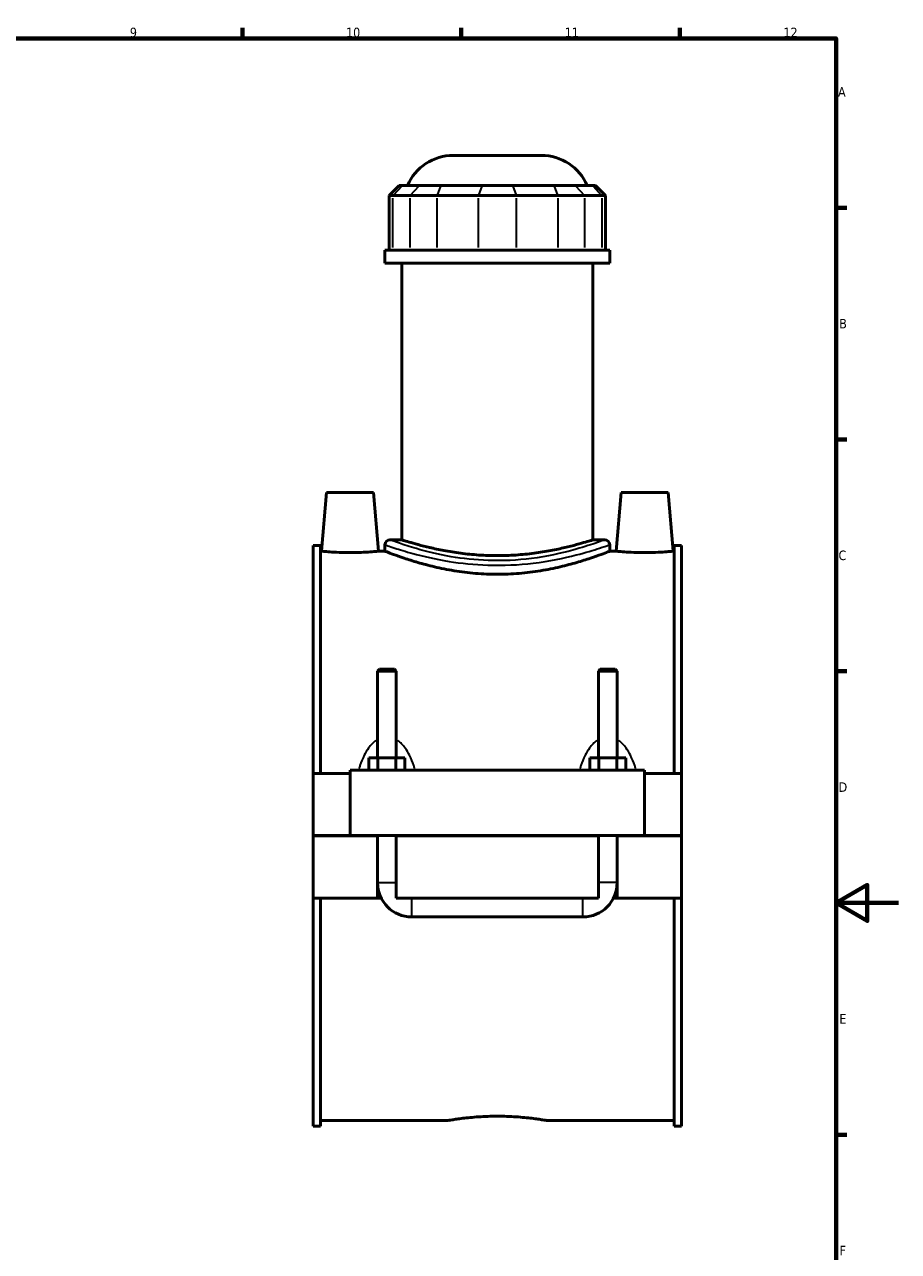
# Model space of a CAD drawing. Header units: millimetres. Extents: x 0 to 898, y -421 to 997.
# Tile 6 of 7: x 561 to 841, y 185 to 578. Entities that reach past the tile are written whole.
import ezdxf

# ---------------------------------------------------------------- set-up
doc = ezdxf.new("R2010")
doc.units = ezdxf.units.MM
for name, color, linetype, lineweight in [('Border (ANSI)', 7, 'Continuous', 70), ('Visible (ANSI)', 7, 'Continuous', 50), ('Visible Narrow (ANSI)', 7, 'Continuous', 35)]:
    doc.layers.add(name, color=color, linetype=linetype, lineweight=lineweight)
doc.styles.add('Note Text (ANSI)', font='tahoma.ttf')

# ---------------------------------------------------------------- blocks, each defined once
blk = doc.blocks.new('Borders Default Border')
at = {"layer": 'Border (ANSI)'}
for p, q in [((630.75, 574), (630.75, 577.45)), ((700.83, 574), (700.83, 577.45)), ((770.92, 574), (770.92, 577.45)), ((821, 519.75), (824.45, 519.75)), ((821, 445.5), (824.45, 445.5)), ((821, 371.25), (824.45, 371.25)), ((821, 222.75), (824.45, 222.75))]:
    blk.add_line(p, q, dxfattribs=at)
at = {"layer": 'Border (ANSI)', "flags": 128}
for points in [[(20, 20), (20, 574), (821, 574), (821, 20), (20, 20)], [(841, 297), (821, 297), (831, 302.77), (831, 291.23), (821, 297)]]:
    blk.add_lwpolyline(points, dxfattribs=at)
at = {"layer": 'Border (ANSI)', "color": 230, "true_color": 0xff0080, "attachment_point": 7, "style": 'Note Text (ANSI)'}
for s, insert, char_height in [('9', (594.7, 574.34), 3.05), ('10', (663.96, 574.34), 3.048), ('11', (734.04, 574.4), 3.048), ('12', (804.13, 574.4), 3.048), ('A', (821.63, 555.35), 3.05), ('B', (821.99, 481.1), 3.05), ('C', (821.8, 406.8), 3.05), ('D', (821.81, 332.6), 3.05), ('E', (822.05, 258.35), 3.05), ('F', (822.14, 184.1), 3.05)]:
    blk.add_mtext(s, dxfattribs=dict(at, insert=insert, char_height=char_height))

msp = doc.modelspace()

# ---------------------------------------------------------------- linework, layer by layer
at = {"layer": 'Visible (ANSI)'}
for p, q in [((698.354, 536.519), (726.573, 536.519)), ((680.982, 526.859), (677.782, 523.659)), ((680.982, 526.859), (681.956, 526.859)), ((687.428, 526.859), (681.956, 526.859)), ((687.428, 526.859), (694.355, 526.859)), ((707.565, 526.859), (694.355, 526.859)), ((707.565, 526.859), (717.362, 526.859)), ((730.572, 526.859), (717.362, 526.859)), ((730.572, 526.859), (737.499, 526.859)), ((742.971, 526.859), (737.499, 526.859)), ((742.971, 526.859), (743.945, 526.859)), ((743.945, 526.859), (747.145, 523.659)), ((679, 523.659), (677.782, 523.659)), ((677.782, 523.659), (677.782, 506.159)), ((679, 523.659), (684.472, 523.659)), ((693.131, 523.659), (684.472, 523.659)), ((693.131, 523.659), (706.341, 523.659)), ((718.587, 523.659), (706.341, 523.659)), ((718.587, 523.659), (731.797, 523.659)), ((740.456, 523.659), (731.797, 523.659)), ((740.456, 523.659), (745.928, 523.659)), ((747.145, 523.659), (745.928, 523.659)), ((747.145, 523.659), (747.145, 506.159)), ((748.464, 506.159), (676.464, 506.159)), ((676.464, 502.019), (676.464, 506.159)), ((748.464, 502.019), (748.464, 506.159)), ((748.464, 502.019), (676.464, 502.019)), ((681.864, 413.367), (681.864, 502.019)), ((743.064, 413.367), (743.064, 502.019)), ((657.764, 428.519), (656.119, 409.719)), ((657.764, 428.519), (672.764, 428.519)), ((672.764, 428.519), (674.409, 409.719)), ((752.164, 428.519), (750.519, 409.719)), ((767.164, 428.519), (752.164, 428.519)), ((767.164, 428.519), (768.809, 409.719)), ((681.864, 413.367), (678.064, 413.367)), ((746.864, 413.367), (743.064, 413.367)), ((653.464, 338.519), (653.464, 411.543)), ((655.824, 411.543), (653.464, 411.543)), ((655.824, 411.543), (655.824, 338.519)), ((655.824, 409.719), (656.119, 409.719)), ((674.409, 409.719), (676.464, 409.719)), ((676.464, 411.767), (676.464, 409.719)), ((748.464, 411.767), (748.464, 409.719)), ((748.464, 409.719), (750.519, 409.719)), ((768.809, 409.719), (769.104, 409.719)), ((769.104, 411.543), (769.104, 338.519)), ((771.464, 411.543), (769.104, 411.543)), ((771.464, 338.519), (771.464, 411.543)), ((674.664, 371.903), (674.064, 371.303)), ((674.064, 371.303), (680.064, 371.303)), ((674.064, 371.303), (674.064, 343.519)), ((679.464, 371.903), (674.664, 371.903)), ((679.464, 371.903), (680.064, 371.303)), ((680.064, 371.303), (680.064, 343.519)), ((745.464, 371.903), (744.864, 371.303)), ((744.864, 371.303), (750.864, 371.303)), ((744.864, 343.519), (744.864, 371.303)), ((750.264, 371.903), (745.464, 371.903)), ((750.264, 371.903), (750.864, 371.303)), ((750.864, 343.519), (750.864, 371.303)), ((674.177, 343.519), (671.29, 343.519)), ((671.29, 339.519), (671.29, 343.519)), ((679.95, 343.519), (674.177, 343.519)), ((674.177, 339.519), (674.177, 343.519)), ((682.837, 343.519), (679.95, 343.519)), ((679.95, 339.519), (679.95, 343.519)), ((682.837, 339.519), (682.837, 343.519)), ((742.09, 339.519), (742.09, 343.519)), ((744.977, 343.519), (742.09, 343.519)), ((750.75, 343.519), (744.977, 343.519)), ((744.977, 339.519), (744.977, 343.519)), ((753.637, 343.519), (750.75, 343.519)), ((750.75, 339.519), (750.75, 343.519)), ((753.637, 339.519), (753.637, 343.519)), ((653.464, 338.519), (665.264, 338.519)), ((653.464, 318.569), (653.464, 338.519)), ((665.264, 339.519), (665.264, 318.569)), ((665.264, 339.519), (759.664, 339.519)), ((759.664, 318.569), (759.664, 339.519)), ((759.664, 338.519), (771.464, 338.519)), ((771.464, 338.519), (771.464, 318.569)), ((653.464, 318.569), (665.264, 318.569)), ((653.464, 298.519), (653.464, 318.469)), ((674.064, 318.469), (653.464, 318.469)), ((665.264, 318.569), (759.664, 318.569)), ((674.064, 318.569), (674.064, 318.469)), ((674.064, 298.519), (674.064, 318.469)), ((680.064, 318.569), (680.064, 318.469)), ((680.064, 318.469), (680.064, 298.519)), ((744.864, 318.469), (680.064, 318.469)), ((744.864, 318.469), (744.864, 318.569)), ((744.864, 298.519), (744.864, 318.469)), ((750.864, 318.469), (750.864, 318.569)), ((750.864, 318.469), (750.864, 298.519)), ((771.464, 318.469), (750.864, 318.469)), ((759.664, 318.569), (771.464, 318.569)), ((771.464, 318.469), (771.464, 298.519)), ((653.464, 225.495), (653.464, 298.519)), ((653.464, 298.519), (674.064, 298.519)), ((655.824, 298.519), (655.824, 225.495)), ((675.266, 298.519), (674.064, 298.519)), ((680.064, 298.519), (744.864, 298.519)), ((750.864, 298.519), (749.662, 298.519)), ((750.864, 298.519), (771.464, 298.519)), ((769.104, 298.519), (769.104, 225.495)), ((771.464, 225.495), (771.464, 298.519)), ((685.064, 292.519), (739.864, 292.519)), ((655.824, 225.495), (653.464, 225.495)), ((655.824, 227.319), (696.784, 227.319)), ((728.144, 227.319), (769.104, 227.319)), ((771.464, 225.495), (769.104, 225.495))]:
    msp.add_line(p, q, dxfattribs=at)
for centre, radius, start, end in [((698.354, 520.519), 16, 90, 156.65604), ((726.573, 520.519), 16, 23.34396, 90), ((678.064, 411.767), 1.6, 90, 180), ((746.864, 411.767), 1.6, 0, 90), ((685.064, 303.519), 11, 180, 270), ((739.864, 303.519), 11, 270, 0)]:
    msp.add_arc(centre, radius, start, end, dxfattribs=at)
for points, knots in [([(743.064, 413.367), (743.064, 413.367), (742.877, 413.307), (742.096, 413.059), (741.501, 412.872), (739.936, 412.402), (738.963, 412.119), (736.721, 411.509), (735.452, 411.183), (732.75, 410.55), (731.224, 410.22), (727.896, 409.598), (726.095, 409.305), (722.33, 408.817), (720.363, 408.621), (716.398, 408.36), (714.4, 408.296), (710.527, 408.296), (708.529, 408.36), (704.565, 408.621), (702.598, 408.817), (698.833, 409.305), (697.031, 409.598), (693.704, 410.22), (692.177, 410.55), (689.476, 411.183), (688.206, 411.509), (685.965, 412.119), (684.992, 412.402), (683.426, 412.872), (682.832, 413.059), (682.05, 413.307), (681.864, 413.367), (681.864, 413.367)], [4.6467817, 4.6467817, 4.6467817, 4.6467817, 5.2275121, 5.2275121, 5.8082424, 5.8082424, 6.3889727, 6.3889727, 6.969703, 6.969703, 7.5506681, 7.5506681, 8.1316333, 8.1316333, 8.7125984, 8.7125984, 9.2935635, 9.2935635, 9.8745286, 9.8745286, 10.4554937, 10.4554937, 11.0364588, 11.0364588, 11.6174239, 11.6174239, 12.1981542, 12.1981542, 12.7788845, 12.7788845, 13.3596149, 13.3596149, 13.9403452, 13.9403452, 13.9403452, 13.9403452]), ([(674.409, 409.719), (674.409, 409.719), (674.181, 409.695), (673.253, 409.609), (672.553, 409.547), (670.933, 409.431), (669.904, 409.368), (667.646, 409.28), (666.417, 409.256), (664.112, 409.256), (662.884, 409.28), (660.628, 409.368), (659.6, 409.43), (657.979, 409.547), (657.277, 409.608), (656.348, 409.695), (656.119, 409.719), (656.119, 409.719)], [1.3819546, 1.3819546, 1.3819546, 1.3819546, 1.7268668, 1.7268668, 2.071779, 2.071779, 2.4178441, 2.4178441, 2.7639092, 2.7639092, 3.1095738, 3.1095738, 3.4552384, 3.4552384, 3.8005507, 3.8005507, 4.145863, 4.145863, 4.145863, 4.145863]), ([(748.464, 409.719), (748.464, 409.719), (748.242, 409.631), (747.319, 409.273), (746.617, 409.002), (744.772, 408.322), (743.628, 407.912), (740.993, 407.028), (739.503, 406.555), (736.335, 405.634), (734.544, 405.153), (730.637, 404.241), (728.522, 403.81), (724.096, 403.089), (721.782, 402.798), (717.11, 402.41), (714.752, 402.313), (710.175, 402.313), (707.818, 402.41), (703.146, 402.798), (700.831, 403.089), (696.405, 403.81), (694.29, 404.241), (690.384, 405.153), (688.593, 405.634), (685.424, 406.555), (683.934, 407.028), (681.3, 407.912), (680.155, 408.322), (678.31, 409.002), (677.608, 409.273), (676.685, 409.631), (676.464, 409.719), (676.464, 409.719)], [5.4897378, 5.4897378, 5.4897378, 5.4897378, 6.1756272, 6.1756272, 6.8615165, 6.8615165, 7.5474058, 7.5474058, 8.2332952, 8.2332952, 8.9198403, 8.9198403, 9.6063854, 9.6063854, 10.2929305, 10.2929305, 10.9794757, 10.9794757, 11.6660208, 11.6660208, 12.3525659, 12.3525659, 13.039111, 13.039111, 13.7256562, 13.7256562, 14.4115455, 14.4115455, 15.0974348, 15.0974348, 15.7833242, 15.7833242, 16.4692135, 16.4692135, 16.4692135, 16.4692135]), ([(768.809, 409.719), (768.809, 409.719), (768.58, 409.695), (767.65, 409.608), (766.949, 409.547), (765.328, 409.43), (764.3, 409.368), (762.044, 409.28), (760.816, 409.256), (759.664, 409.256), (758.51, 409.256), (757.281, 409.28), (755.023, 409.368), (753.994, 409.431), (752.375, 409.547), (751.675, 409.609), (750.747, 409.695), (750.519, 409.719), (750.519, 409.719)], [4.145863, 4.145863, 4.145863, 4.145863, 4.4911752, 4.4911752, 4.8364875, 4.8364875, 5.1821521, 5.1821521, 5.5278168, 5.5278168, 5.5278168, 5.8738818, 5.8738818, 6.2199469, 6.2199469, 6.5648591, 6.5648591, 6.9097713, 6.9097713, 6.9097713, 6.9097713]), ([(696.784, 227.319), (696.784, 227.319), (696.878, 227.336), (697.276, 227.403), (697.579, 227.454), (698.38, 227.581), (698.878, 227.658), (700.029, 227.823), (700.681, 227.911), (702.071, 228.081), (702.857, 228.169), (704.567, 228.335), (705.492, 228.412), (707.423, 228.541), (708.431, 228.593), (710.458, 228.661), (711.477, 228.677), (713.45, 228.677), (714.47, 228.661), (716.497, 228.593), (717.504, 228.541), (719.435, 228.412), (720.36, 228.335), (722.071, 228.169), (722.856, 228.081), (724.246, 227.911), (724.899, 227.823), (726.049, 227.658), (726.548, 227.581), (727.348, 227.454), (727.651, 227.403), (728.049, 227.336), (728.144, 227.319), (728.144, 227.319)], [2.3676418, 2.3676418, 2.3676418, 2.3676418, 2.6635926, 2.6635926, 2.9595433, 2.9595433, 3.2554941, 3.2554941, 3.5514448, 3.5514448, 3.8474045, 3.8474045, 4.1433642, 4.1433642, 4.439324, 4.439324, 4.7352837, 4.7352837, 5.0312434, 5.0312434, 5.3272031, 5.3272031, 5.6231628, 5.6231628, 5.9191225, 5.9191225, 6.2150733, 6.2150733, 6.511024, 6.511024, 6.8069748, 6.8069748, 7.1029255, 7.1029255, 7.1029255, 7.1029255])]:
    msp.add_open_spline(points, degree=3, knots=knots, dxfattribs=at)
at = {"layer": 'Visible Narrow (ANSI)'}
for p, q in [((681.809, 526.699), (679.148, 523.819)), ((684.62, 523.819), (687.28, 526.699)), ((694.294, 526.699), (693.192, 523.819)), ((707.504, 526.699), (706.402, 523.819)), ((717.423, 526.699), (718.525, 523.819)), ((730.633, 526.699), (731.735, 523.819)), ((737.647, 526.699), (740.308, 523.819)), ((743.119, 526.699), (745.78, 523.819)), ((679, 507.034), (679, 522.784)), ((684.472, 522.784), (684.472, 507.034)), ((693.131, 507.034), (693.131, 522.784)), ((706.341, 522.784), (706.341, 507.034)), ((718.587, 507.034), (718.587, 522.784)), ((731.797, 522.784), (731.797, 507.034)), ((740.456, 507.034), (740.456, 522.784)), ((745.928, 522.784), (745.928, 507.034)), ((674.101, 303.519), (680.027, 303.519)), ((750.827, 303.519), (744.901, 303.519)), ((685.064, 292.556), (685.064, 298.482)), ((739.864, 292.556), (739.864, 298.482))]:
    msp.add_line(p, q, dxfattribs=at)
for points, knots in [([(746.432, 413.206), (745.934, 413.02), (745.01, 412.68), (741.966, 411.63), (739.56, 410.841), (732.94, 409.032), (728.406, 408.015), (718.994, 406.814), (714.211, 406.566), (705.403, 406.87), (701.368, 407.32), (693.433, 408.677), (689.642, 409.633), (684.344, 411.176), (682.493, 411.79), (680.154, 412.6), (679.418, 412.867), (678.748, 413.113), (678.61, 413.164), (678.495, 413.206)], [17.0016682, 17.0016682, 17.0016682, 17.0016682, 17.9539638, 17.9539638, 19.216716, 19.216716, 20.8122582, 20.8122582, 22.2342582, 22.2342582, 23.4816024, 23.4816024, 24.9164158, 24.9164158, 25.9530503, 25.9530503, 26.6525803, 26.6525803, 26.8735925, 26.8735925, 26.8735925, 26.8735925]), ([(676.915, 411.609), (677.035, 411.567), (677.18, 411.517), (677.881, 411.275), (678.651, 411.012), (681.099, 410.216), (683.036, 409.613), (688.581, 408.096), (692.548, 407.156), (700.852, 405.822), (705.074, 405.38), (714.293, 405.081), (719.297, 405.324), (729.148, 406.506), (733.893, 407.505), (740.821, 409.283), (743.339, 410.059), (746.524, 411.091), (747.491, 411.426), (748.012, 411.608)], [-26.8735925, -26.8735925, -26.8735925, -26.8735925, -26.6525803, -26.6525803, -25.9530503, -25.9530503, -24.9164158, -24.9164158, -23.4816024, -23.4816024, -22.2342582, -22.2342582, -20.8122582, -20.8122582, -19.216716, -19.216716, -17.9539638, -17.9539638, -17.0016682, -17.0016682, -17.0016682, -17.0016682]), ([(673.581, 349.06), (673.138, 348.745), (672.726, 348.383), (671.933, 347.569), (671.556, 347.112), (670.681, 345.903), (670.219, 345.123), (669.273, 343.258), (668.821, 342.153), (668.323, 340.715), (668.222, 340.408), (668.125, 340.099)], [-1.8356853, -1.8356853, -1.8356853, -1.8356853, -1.6743661, -1.6743661, -1.5008801, -1.5008801, -1.238697, -1.238697, -0.8978591, -0.8978591, -0.805942, -0.805942, -0.805942, -0.805942]), ([(686.003, 340.099), (685.906, 340.408), (685.804, 340.715), (685.306, 342.153), (684.855, 343.258), (683.908, 345.123), (683.447, 345.903), (682.572, 347.112), (682.194, 347.569), (681.401, 348.383), (680.989, 348.745), (680.546, 349.06)], [-3.6110742, -3.6110742, -3.6110742, -3.6110742, -3.5191572, -3.5191572, -3.1783192, -3.1783192, -2.9161362, -2.9161362, -2.7426502, -2.7426502, -2.5813309, -2.5813309, -2.5813309, -2.5813309]), ([(744.381, 349.06), (743.938, 348.745), (743.526, 348.383), (742.733, 347.569), (742.356, 347.112), (741.481, 345.903), (741.019, 345.123), (740.073, 343.258), (739.621, 342.153), (739.123, 340.715), (739.022, 340.408), (738.925, 340.099)], [-1.8356853, -1.8356853, -1.8356853, -1.8356853, -1.6743661, -1.6743661, -1.5008803, -1.5008803, -1.2386973, -1.2386973, -0.8978595, -0.8978595, -0.805942, -0.805942, -0.805942, -0.805942]), ([(756.803, 340.099), (756.706, 340.408), (756.604, 340.715), (756.106, 342.153), (755.655, 343.258), (754.708, 345.123), (754.247, 345.903), (753.372, 347.112), (752.994, 347.569), (752.201, 348.383), (751.789, 348.745), (751.346, 349.06)], [-3.6110742, -3.6110742, -3.6110742, -3.6110742, -3.5191568, -3.5191568, -3.1783189, -3.1783189, -2.916136, -2.916136, -2.7426501, -2.7426501, -2.5813309, -2.5813309, -2.5813309, -2.5813309])]:
    msp.add_open_spline(points, degree=3, knots=knots, dxfattribs=at)
for points in [[(674, 343.529), (674.02, 343.588), (674.04, 343.645), (674.06, 343.703)], [(680.067, 343.703), (680.087, 343.645), (680.107, 343.588), (680.127, 343.529)], [(744.8, 343.529), (744.82, 343.588), (744.84, 343.645), (744.86, 343.703)], [(750.867, 343.703), (750.887, 343.645), (750.907, 343.588), (750.927, 343.529)]]:
    msp.add_open_spline(points, degree=3, dxfattribs=at)

# ---------------------------------------------------------------- block references
msp.add_blockref('Borders Default Border', (0, 0))

doc.saveas('drawing.dxf')
